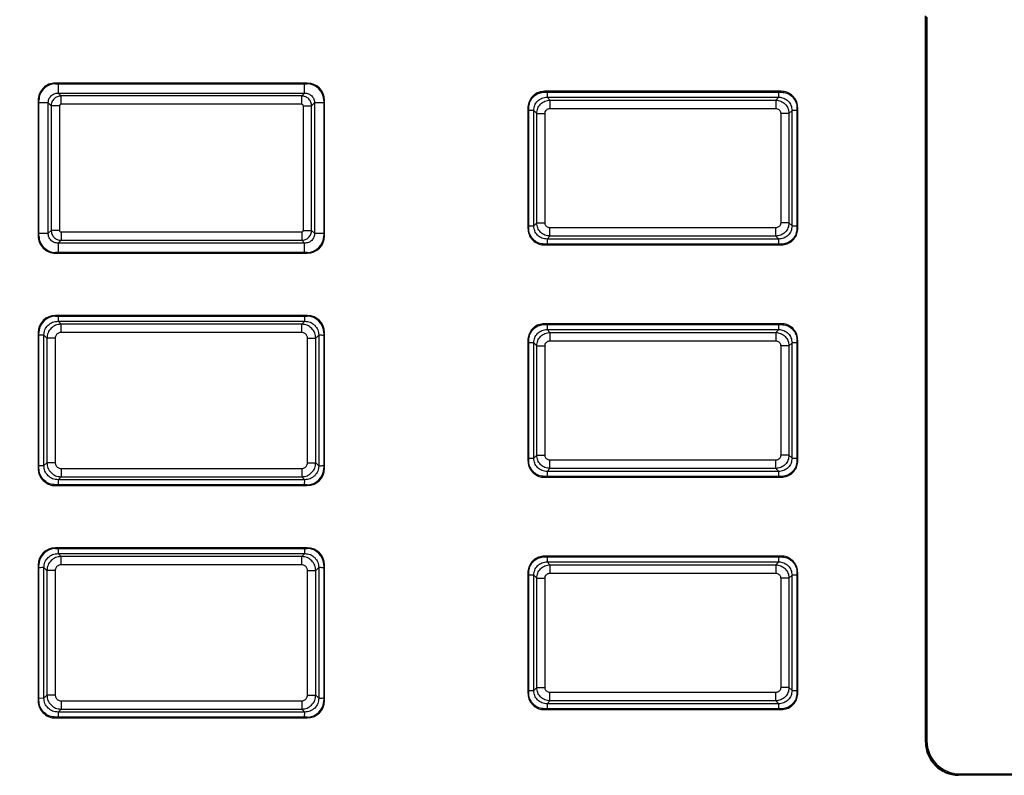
# Model space of a CAD drawing. Header units: millimetres. Extents: x 3 to 556, y 3 to 429.
# Tile 11 of 20: x 257 to 316, y 315 to 360. Entities that reach past the tile are written whole.
import ezdxf

# ---------------------------------------------------------------- set-up
doc = ezdxf.new("R2010")
doc.units = ezdxf.units.MM
doc.styles.add('SLDTEXTSTYLE0', font='TXT', dxfattribs={"width": 0.75})
doc.dimstyles.new('SLDDIMSTYLE0', dxfattribs={"dimtxt": 3.5, "dimasz": 3.302, "dimexe": 0, "dimexo": 0.0625, "dimgap": 0.875, "dimtad": 1, "dimrnd": 1e-09, "dimzin": 4, "dimdsep": 46, "dimtxsty": 'SLDTEXTSTYLE0', "dimsah": 1, "dimcen": 0.09, "dimadec": 0, "dimazin": 1, "dimtfac": 1, "dimtofl": 0, "dimtmove": 0, "dimatfit": 3, "dimfxl": 1, "dimfrac": 2, "dimtolj": 1, "dimtzin": 12, "dimarcsym": 0})

# ---------------------------------------------------------------- blocks, each defined once
blk = doc.blocks.new('_D')
at = {"color": 7, "linetype": 'Continuous', "lineweight": 0}
for p, q in [((220.993, 361.167), (220.993, 381.406)), ((522.995, 351.544), (522.995, 381.406)), ((220.993, 380.406), (522.995, 380.406))]:
    blk.add_line(p, q, dxfattribs=at)
at = {"color": 7, "linetype": 'Continuous', "lineweight": 18}
for points in [[(220.993, 380.406), (224.295, 379.898), (224.295, 380.914)], [(522.995, 380.406), (519.693, 380.914), (519.693, 379.898)]]:
    blk.add_solid(points, dxfattribs=at)
at = {"color": 7, "linetype": 'Continuous', "lineweight": 18, "insert": (368.035, 384.918), "char_height": 3.5, "attachment_point": 1, "style": 'SLDTEXTSTYLE0'}
blk.add_mtext('302.00', dxfattribs=at)

msp = doc.modelspace()

# ---------------------------------------------------------------- linework, layer by layer
at = {"color": 7, "linetype": 'Continuous', "lineweight": 25}
for p, q in [((311.24442, 316.63502), (311.24442, 360.4073)), ((311.27934, 316.66994), (311.27934, 360.37238)), ((311.32934, 360.32116), (311.32934, 316.72116)), ((274.00718, 356.35137), (258.8515, 356.35137)), ((258.8515, 356.299), (258.8515, 356.35137)), ((258.8515, 356.299), (274.00718, 356.299)), ((274.00718, 356.299), (274.00718, 356.35137)), ((302.56199, 355.84952), (288.2987, 355.84953)), ((288.29947, 355.79716), (288.2987, 355.84953)), ((302.56107, 355.79716), (302.56199, 355.84952)), ((257.79914, 355.299), (257.79914, 347.14332)), ((257.8515, 355.299), (257.79914, 355.299)), ((257.8515, 347.14332), (257.8515, 355.299)), ((259.18197, 355.56817), (259.00326, 355.74688)), ((259.00326, 355.74688), (273.85542, 355.74688)), ((259.18197, 355.06848), (259.18197, 355.56817)), ((273.67672, 355.56817), (259.18197, 355.56817)), ((273.67672, 355.56817), (273.85542, 355.74688)), ((273.67672, 355.06848), (273.67672, 355.56817)), ((275.00718, 355.299), (275.05954, 355.299)), ((275.00718, 355.299), (275.00718, 347.14332)), ((275.05955, 347.14332), (275.05954, 355.299)), ((288.29947, 355.79716), (302.56107, 355.79716)), ((288.45305, 355.49936), (288.63172, 355.31829)), ((288.45305, 355.49936), (302.40802, 355.49936)), ((288.63172, 355.31829), (288.63172, 354.8186)), ((288.63172, 355.31829), (302.22696, 355.31829)), ((302.22696, 355.31829), (302.40802, 355.49936)), ((302.22696, 355.31829), (302.22696, 354.8186)), ((258.58233, 354.96854), (258.40363, 355.14724)), ((258.40363, 347.29508), (258.40363, 355.14724)), ((259.08203, 354.96854), (258.58233, 354.96854)), ((258.58233, 354.96854), (258.58233, 347.47379)), ((259.08203, 354.96854), (259.08203, 347.47379)), ((273.67672, 355.06848), (259.18197, 355.06848)), ((273.77665, 354.96854), (274.27635, 354.96854)), ((273.77665, 347.47379), (273.77665, 354.96854)), ((274.45506, 355.14724), (274.27635, 354.96854)), ((274.27635, 347.47379), (274.27635, 354.96854)), ((274.45506, 355.14724), (274.45505, 347.29508)), ((287.30098, 354.85383), (287.30098, 347.58856)), ((287.35334, 354.85289), (287.30098, 354.85383)), ((287.35334, 347.58943), (287.35334, 354.85289)), ((287.65115, 354.69984), (287.83221, 354.51878)), ((287.65115, 347.74248), (287.65115, 354.69984)), ((288.63172, 354.8186), (302.22696, 354.8186)), ((303.02647, 354.51878), (303.20753, 354.69984)), ((303.20753, 347.74488), (303.20753, 354.69984)), ((303.50534, 354.85289), (303.5577, 354.85377)), ((303.50534, 354.85289), (303.50534, 347.58943)), ((303.5577, 347.5885), (303.5577, 354.85377)), ((287.83221, 354.51878), (288.3319, 354.51878)), ((287.83221, 347.92354), (287.83221, 354.51878)), ((288.3319, 347.92354), (288.3319, 354.51878)), ((303.02647, 354.51878), (302.52678, 354.51878)), ((302.52678, 354.51878), (302.52678, 347.92354)), ((303.02647, 354.51878), (303.02647, 347.92354)), ((287.35334, 347.58943), (287.30098, 347.58856)), ((287.83221, 347.92354), (287.65115, 347.74248)), ((287.83221, 347.92354), (288.3319, 347.92354)), ((288.63172, 347.12403), (288.63172, 347.62373)), ((302.22696, 347.62373), (288.63172, 347.62373)), ((302.22696, 347.12403), (302.22696, 347.62373)), ((303.02647, 347.92354), (302.52678, 347.92354)), ((303.20753, 347.74488), (303.02647, 347.92354)), ((303.50534, 347.58943), (303.5577, 347.5885)), ((257.8515, 347.14332), (257.79914, 347.14332)), ((258.40363, 347.29508), (258.58233, 347.47379)), ((259.08203, 347.47379), (258.58233, 347.47379)), ((259.18197, 347.37385), (259.18197, 346.87415)), ((259.18197, 347.37385), (273.67672, 347.37385)), ((273.67672, 347.37385), (273.67672, 346.87415)), ((273.77665, 347.47379), (274.27635, 347.47379)), ((274.27635, 347.47379), (274.45505, 347.29508)), ((275.00718, 347.14332), (275.05955, 347.14332)), ((288.63172, 347.12403), (288.45305, 346.94297)), ((302.40563, 346.94297), (288.45305, 346.94297)), ((302.22696, 347.12403), (288.63172, 347.12403)), ((302.40563, 346.94297), (302.22696, 347.12403)), ((259.18197, 346.87415), (259.00326, 346.69545)), ((273.85542, 346.69545), (259.00326, 346.69545)), ((259.18197, 346.87415), (273.67672, 346.87415)), ((273.67672, 346.87415), (273.85542, 346.69545)), ((288.29761, 346.64517), (288.29669, 346.5928)), ((288.29669, 346.5928), (302.55998, 346.5928)), ((302.55921, 346.64516), (288.29761, 346.64517)), ((302.55921, 346.64516), (302.55998, 346.5928)), ((258.8515, 346.14332), (258.8515, 346.09096)), ((274.00718, 346.14332), (258.8515, 346.14332)), ((258.8515, 346.09096), (274.00718, 346.09096)), ((274.00718, 346.14332), (274.00718, 346.09096)), ((274.01143, 342.35137), (258.84714, 342.35137)), ((258.84726, 342.299), (258.84714, 342.35137)), ((258.84726, 342.299), (274.01143, 342.299)), ((274.01143, 342.299), (274.01143, 342.35137)), ((259.00305, 341.99997), (273.85867, 341.99998)), ((259.18166, 341.81832), (259.00305, 341.99997)), ((259.18166, 341.31863), (259.18166, 341.81832)), ((273.67702, 341.81832), (259.18166, 341.81832)), ((273.67702, 341.81832), (273.85867, 341.99998)), ((273.67702, 341.31863), (273.67702, 341.81832)), ((302.56201, 341.84952), (288.2987, 341.84953)), ((288.29947, 341.79716), (288.2987, 341.84953)), ((288.29947, 341.79716), (302.56107, 341.79716)), ((302.56107, 341.79716), (302.56201, 341.84952)), ((257.79914, 341.30325), (257.79914, 333.13984)), ((257.8515, 341.30325), (257.79914, 341.30325)), ((257.8515, 333.14125), (257.8515, 341.30325)), ((258.15053, 341.15049), (258.33218, 340.96884)), ((258.15053, 333.29487), (258.15053, 341.15049)), ((273.67702, 341.31863), (259.18166, 341.31863)), ((274.5265, 340.96884), (274.70815, 341.15049)), ((274.70815, 341.15049), (274.70815, 333.29183)), ((275.00718, 341.30104), (275.05955, 341.30104)), ((275.00718, 341.30104), (275.00718, 333.13908)), ((275.05954, 333.13908), (275.05955, 341.30104)), ((288.45305, 341.49936), (288.63172, 341.31829)), ((288.45305, 341.49936), (302.40802, 341.49936)), ((288.63172, 341.31829), (288.63172, 340.8186)), ((288.63172, 341.31829), (302.22696, 341.31829)), ((302.22696, 341.31829), (302.40802, 341.49936)), ((302.22696, 341.31829), (302.22696, 340.8186)), ((258.83187, 340.96884), (258.33218, 340.96884)), ((258.33218, 340.96884), (258.33218, 333.47348)), ((258.83187, 340.96884), (258.83187, 333.47348)), ((274.02681, 340.96884), (274.5265, 340.96884)), ((274.02681, 333.47348), (274.02681, 340.96884)), ((274.5265, 333.47348), (274.5265, 340.96884)), ((287.30098, 340.85383), (287.30098, 333.59051)), ((287.35334, 340.85289), (287.30098, 340.85383)), ((287.35334, 333.59129), (287.35334, 340.85289)), ((287.65115, 340.69984), (287.83221, 340.51878)), ((287.65115, 333.74248), (287.65115, 340.69984)), ((287.83221, 340.51878), (288.3319, 340.51878)), ((287.83221, 333.92354), (287.83221, 340.51878)), ((288.3319, 333.92354), (288.3319, 340.51878)), ((288.63172, 340.8186), (302.22696, 340.8186)), ((303.02647, 340.51878), (302.52678, 340.51878)), ((302.52678, 340.51878), (302.52678, 333.92354)), ((303.02647, 340.51878), (303.20753, 340.69984)), ((303.02647, 340.51878), (303.02647, 333.92354)), ((303.20753, 333.74488), (303.20753, 340.69984)), ((303.50534, 340.85103), (303.5577, 340.8518)), ((303.50534, 340.85103), (303.50534, 333.58943)), ((303.5577, 333.5885), (303.5577, 340.8518)), ((287.83221, 333.92354), (287.65115, 333.74248)), ((287.83221, 333.92354), (288.3319, 333.92354)), ((303.02647, 333.92354), (302.52678, 333.92354)), ((303.20753, 333.74488), (303.02647, 333.92354)), ((258.33218, 333.47348), (258.15053, 333.29487)), ((258.83187, 333.47348), (258.33218, 333.47348)), ((274.02681, 333.47348), (274.5265, 333.47348)), ((274.70815, 333.29183), (274.5265, 333.47348)), ((287.35334, 333.59129), (287.30098, 333.59051)), ((288.63172, 333.12403), (288.63172, 333.62373)), ((302.22696, 333.62373), (288.63172, 333.62373)), ((302.22696, 333.12403), (302.22696, 333.62373)), ((303.50534, 333.58943), (303.5577, 333.5885)), ((257.8515, 333.14125), (257.79914, 333.13984)), ((259.18166, 333.1237), (259.18166, 332.624)), ((259.18166, 333.1237), (273.67702, 333.1237)), ((273.67702, 333.1237), (273.67702, 332.624)), ((275.00718, 333.13908), (275.05954, 333.13908)), ((288.63172, 333.12403), (288.45305, 332.94297)), ((302.40563, 332.94297), (288.45305, 332.94297)), ((302.22696, 333.12403), (288.63172, 333.12403)), ((302.40563, 332.94297), (302.22696, 333.12403)), ((258.84939, 332.14332), (258.84873, 332.09096)), ((274.01142, 332.14332), (258.84939, 332.14332)), ((259.18166, 332.624), (259.00305, 332.44235)), ((273.85563, 332.44235), (259.00305, 332.44235)), ((259.18166, 332.624), (273.67702, 332.624)), ((273.67702, 332.624), (273.85563, 332.44235)), ((274.01142, 332.14332), (274.01154, 332.09096)), ((288.29761, 332.64517), (288.29667, 332.5928)), ((288.29667, 332.5928), (302.55998, 332.5928)), ((302.55921, 332.64516), (288.29761, 332.64517)), ((302.55921, 332.64516), (302.55998, 332.5928)), ((258.84873, 332.09096), (274.01154, 332.09096)), ((274.01143, 328.35137), (258.84714, 328.35137)), ((258.84726, 328.299), (258.84714, 328.35137)), ((258.84726, 328.299), (274.01143, 328.299)), ((259.00305, 327.99997), (273.85867, 327.99998)), ((259.18166, 327.81832), (259.00305, 327.99997)), ((273.67702, 327.81832), (273.85867, 327.99998)), ((274.01143, 328.299), (274.01143, 328.35137)), ((259.18166, 327.31863), (259.18166, 327.81832)), ((273.67702, 327.81832), (259.18166, 327.81832)), ((273.67702, 327.31863), (273.67702, 327.81832)), ((302.56201, 327.84952), (288.29869, 327.84953)), ((288.29947, 327.79716), (288.29869, 327.84953)), ((288.29947, 327.79716), (302.56107, 327.79716)), ((288.45305, 327.49936), (288.63172, 327.31829)), ((288.45305, 327.49936), (302.40802, 327.49936)), ((302.22696, 327.31829), (302.40802, 327.49936)), ((302.56107, 327.79716), (302.56201, 327.84952)), ((257.79914, 327.30325), (257.79914, 319.13984)), ((257.8515, 327.30325), (257.79914, 327.30325)), ((257.8515, 319.14125), (257.8515, 327.30325)), ((258.15053, 327.15049), (258.33218, 326.96884)), ((258.15053, 319.29487), (258.15053, 327.15049)), ((258.83187, 326.96884), (258.33218, 326.96884)), ((258.33218, 326.96884), (258.33218, 319.47348)), ((258.83187, 326.96884), (258.83187, 319.47348)), ((273.67702, 327.31863), (259.18166, 327.31863)), ((274.02681, 326.96884), (274.5265, 326.96884)), ((274.02681, 319.47348), (274.02681, 326.96884)), ((274.5265, 326.96884), (274.70815, 327.15049)), ((274.5265, 319.47348), (274.5265, 326.96884)), ((274.70815, 327.15049), (274.70815, 319.29183)), ((275.00718, 327.30104), (275.05955, 327.30104)), ((275.00718, 327.30104), (275.00718, 319.13908)), ((275.05954, 319.13908), (275.05955, 327.30104)), ((287.30098, 326.85383), (287.30098, 319.59051)), ((287.35334, 326.85289), (287.30098, 326.85383)), ((287.35334, 319.59129), (287.35334, 326.85289)), ((288.63172, 327.31829), (288.63172, 326.8186)), ((288.63172, 327.31829), (302.22696, 327.31829)), ((288.63172, 326.8186), (302.22696, 326.8186)), ((302.22696, 327.31829), (302.22696, 326.8186)), ((303.50534, 326.85103), (303.5577, 326.8518)), ((303.50534, 326.85103), (303.50534, 319.58943)), ((303.5577, 319.5885), (303.5577, 326.8518)), ((287.83221, 326.51878), (287.65115, 326.69984)), ((287.65115, 319.74248), (287.65115, 326.69984)), ((287.83221, 326.51878), (288.3319, 326.51878)), ((287.83221, 319.92354), (287.83221, 326.51878)), ((288.3319, 319.92354), (288.3319, 326.51878)), ((303.02647, 326.51878), (302.52678, 326.51878)), ((302.52678, 326.51878), (302.52678, 319.92354)), ((303.20753, 326.69984), (303.02647, 326.51878)), ((303.02647, 326.51878), (303.02647, 319.92354)), ((303.20753, 319.74488), (303.20753, 326.69984)), ((287.65115, 319.74248), (287.83221, 319.92354)), ((287.83221, 319.92354), (288.3319, 319.92354)), ((303.02647, 319.92354), (302.52678, 319.92354)), ((303.02647, 319.92354), (303.20753, 319.74488)), ((257.8515, 319.14125), (257.79914, 319.13984)), ((258.33218, 319.47348), (258.15053, 319.29487)), ((258.83187, 319.47348), (258.33218, 319.47348)), ((259.18166, 319.1237), (259.18166, 318.624)), ((259.18166, 319.1237), (273.67702, 319.1237)), ((273.67702, 319.1237), (273.67702, 318.624)), ((274.02681, 319.47348), (274.5265, 319.47348)), ((274.70815, 319.29183), (274.5265, 319.47348)), ((275.00718, 319.13908), (275.05954, 319.13908)), ((287.35334, 319.59129), (287.30098, 319.59051)), ((288.63172, 319.12403), (288.45305, 318.94297)), ((288.63172, 319.12403), (288.63172, 319.62373)), ((302.22696, 319.62373), (288.63172, 319.62373)), ((302.22696, 319.12403), (288.63172, 319.12403)), ((302.22696, 319.12403), (302.22696, 319.62373)), ((302.40563, 318.94297), (302.22696, 319.12403)), ((303.50534, 319.58943), (303.5577, 319.5885)), ((259.18166, 318.624), (259.00305, 318.44235)), ((259.18166, 318.624), (273.67702, 318.624)), ((273.67702, 318.624), (273.85563, 318.44235)), ((288.29761, 318.64517), (288.29667, 318.5928)), ((288.29667, 318.5928), (302.55998, 318.5928)), ((302.55921, 318.64516), (288.29761, 318.64517)), ((302.40563, 318.94297), (288.45305, 318.94297)), ((302.55921, 318.64516), (302.55998, 318.5928)), ((258.84939, 318.14332), (258.84873, 318.09096)), ((258.84873, 318.09096), (274.01154, 318.09096)), ((274.01142, 318.14332), (258.84939, 318.14332)), ((273.85563, 318.44235), (259.00305, 318.44235)), ((274.01142, 318.14332), (274.01154, 318.09096)), ((311.24442, 316.63502), (311.27934, 316.66994)), ((313.27812, 314.67116), (313.2432, 314.63624)), ((385.61548, 314.63624), (313.2432, 314.63624)), ((385.58056, 314.67116), (313.27812, 314.67116)), ((313.32934, 314.72116), (385.52934, 314.72116))]:
    msp.add_line(p, q, dxfattribs=at)
at = {"color": 8, "linetype": 'Continuous', "lineweight": 25}
for p, q in [((259.00327, 356.299), (259.00326, 355.74688)), ((273.85542, 355.74688), (273.85542, 356.299)), ((288.45317, 355.79716), (288.45305, 355.49936)), ((258.40363, 355.14724), (257.8515, 355.14724)), ((275.00718, 355.14724), (274.45506, 355.14724)), ((303.20753, 347.74488), (303.50534, 347.74499)), ((257.8515, 347.29509), (258.40363, 347.29508)), ((274.45505, 347.29508), (275.00718, 347.29508)), ((288.45305, 346.94297), (288.45317, 346.64517)), ((302.40551, 346.64516), (302.40563, 346.94297)), ((259.00326, 346.69545), (259.00326, 346.14332)), ((273.85542, 346.14332), (273.85542, 346.69545)), ((259.00318, 342.299), (259.00305, 341.99997)), ((288.45317, 341.79716), (288.45305, 341.49936)), ((257.8515, 333.295), (258.15053, 333.29487)), ((303.20753, 333.74488), (303.50534, 333.74499)), ((288.45305, 332.94297), (288.45317, 332.64517)), ((302.40551, 332.64516), (302.40563, 332.94297)), ((259.00305, 332.44235), (259.00318, 332.14332)), ((273.8555, 332.14332), (273.85563, 332.44235)), ((259.00318, 328.299), (259.00305, 327.99997)), ((288.45317, 327.79716), (288.45305, 327.49936)), ((303.20753, 319.74488), (303.50534, 319.74499)), ((257.8515, 319.295), (258.15053, 319.29487)), ((288.45305, 318.94297), (288.45317, 318.64517)), ((302.40551, 318.64516), (302.40563, 318.94297)), ((259.00305, 318.44235), (259.00318, 318.14332)), ((273.8555, 318.14332), (273.85563, 318.44235))]:
    msp.add_line(p, q, dxfattribs=at)
at = {"color": 7, "linetype": 'Continuous', "lineweight": 25}
for centre, radius, start, end in [((258.8515, 355.299), 1.05237, 89.9999987, 180.0000001), ((258.8515, 355.299), 1, 89.9999987, 180.0000001), ((274.00718, 355.299), 1.05237, 0.0000047, 89.9999987), ((274.00718, 355.299), 1, 0.0000047, 89.9999987), ((258.8515, 347.14332), 1.05237, 180.0000001, 270.0000048), ((258.8515, 347.14332), 1, 180.0000001, 270.0000048), ((274.00718, 347.14332), 1.05237, 270.0000048, 0.0000047), ((274.00718, 347.14332), 1, 270.0000048, 0.0000047), ((258.84946, 341.30104), 1.05033, 90.1266073, 179.8795308), ((258.84946, 341.30104), 0.99796, 90.1266073, 179.8732096), ((274.00921, 341.30103), 1.05034, 0.0004532, 89.8790521), ((274.00921, 341.30103), 0.99797, 0.0004532, 89.8727057), ((274.00921, 333.14129), 0.99797, 270.1271083, 359.8727032), ((274.00921, 333.14129), 1.05034, 270.1271083, 359.8790496), ((258.84946, 327.30104), 1.05033, 90.1266073, 179.8795308), ((258.84946, 327.30104), 0.99796, 90.1266073, 179.8732096), ((274.00921, 327.30103), 1.05034, 0.0004532, 89.8790521), ((274.00921, 327.30103), 0.99797, 0.0004532, 89.8727057), ((274.00921, 319.14129), 0.99797, 270.1271083, 359.8727032), ((274.00921, 319.14129), 1.05034, 270.1271083, 359.8790496), ((313.32934, 316.72116), 2, 180, 270)]:
    msp.add_arc(centre, radius, start, end, dxfattribs=at)
for centre in [(313.24564, 316.63746), (313.28056, 316.67238)]:
    msp.add_ellipse(centre, major_axis=(1.41594, 1.41594), ratio=0.99878277, start_param=2.35680348, end_param=3.92638183, dxfattribs=at)
for points, knots in [([(288.2987, 355.84953), (288.17832, 355.83678), (287.93693, 355.81123), (287.62904, 355.61797), (287.41152, 355.34729), (287.31337, 355.07822), (287.3041, 354.9103), (287.30098, 354.85383)], [0, 0, 0, 0, 0.23064389, 0.46252313, 0.67667233, 0.89125653, 1, 1, 1, 1]), ([(303.5577, 354.85377), (303.54455, 354.97447), (303.51819, 355.21654), (303.32327, 355.5245), (303.05124, 355.74126), (302.78313, 355.83757), (302.61683, 355.84656), (302.56199, 355.84952)], [0, 0, 0, 0, 0.231667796, 0.464614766, 0.679307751, 0.894255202, 1, 1, 1, 1]), ([(258.40363, 355.14724), (258.41263, 355.22582), (258.43062, 355.38299), (258.56929, 355.58122), (258.76752, 355.71988), (258.92468, 355.73788), (259.00326, 355.74688)], [0, 0, 0, 0, 0.24999995, 0.49999993, 0.74999995, 1, 1, 1, 1]), ([(259.18197, 355.56817), (259.10521, 355.55946), (258.95061, 355.54191), (258.75106, 355.40638), (258.63844, 355.24121), (258.5895, 355.08884), (258.58473, 355.00873), (258.58233, 354.96854)], [0, 0, 0, 0, 0.24444749, 0.49238251, 0.74380517, 0.87145998, 1, 1, 1, 1]), ([(274.27635, 354.96854), (274.26764, 355.04529), (274.25009, 355.19989), (274.11455, 355.39945), (273.94939, 355.51206), (273.79701, 355.561), (273.71691, 355.56578), (273.67672, 355.56817)], [0, 0, 0, 0, 0.24444749, 0.49238251, 0.74380517, 0.87145998, 1, 1, 1, 1]), ([(273.85542, 355.74688), (273.934, 355.73788), (274.09116, 355.71988), (274.28939, 355.58122), (274.42806, 355.38299), (274.44606, 355.22582), (274.45505, 355.14724)], [0, 0, 0, 0, 0.24999995, 0.49999993, 0.74999995, 1, 1, 1, 1]), ([(287.35334, 354.85289), (287.36583, 354.96782), (287.39088, 355.19836), (287.57664, 355.49101), (287.83538, 355.69608), (288.08975, 355.78659), (288.2474, 355.79454), (288.29947, 355.79716)], [0, 0, 0, 0, 0.23220941, 0.46582403, 0.67998748, 0.89430872, 1, 1, 1, 1]), ([(287.65115, 354.69984), (287.66321, 354.80476), (287.68734, 355.01466), (287.87289, 355.27927), (288.13805, 355.46409), (288.34807, 355.4876), (288.45305, 355.49935)], [0, 0, 0, 0, 0.24988826, 0.49995197, 0.7500397, 1, 1, 1, 1]), ([(287.83221, 354.51878), (287.84422, 354.6232), (287.86828, 354.83223), (288.05262, 355.09638), (288.31683, 355.28185), (288.52669, 355.30614), (288.63172, 355.31829)], [0, 0, 0, 0, 0.24928061, 0.4990337, 0.74926995, 1, 1, 1, 1]), ([(302.22696, 355.31829), (302.33136, 355.30628), (302.54037, 355.28224), (302.80452, 355.09793), (302.99002, 354.83371), (303.01431, 354.62383), (303.02647, 354.51878)], [0, 0, 0, 0, 0.24923983, 0.49897932, 0.74922917, 1, 1, 1, 1]), ([(302.40802, 355.49935), (302.51279, 355.48733), (302.72236, 355.46328), (302.98665, 355.2783), (303.1715, 355.01401), (303.19553, 354.80454), (303.20753, 354.69984)], [0, 0, 0, 0, 0.25000958, 0.50011349, 0.75016062, 1, 1, 1, 1]), ([(302.56107, 355.79716), (302.67564, 355.78473), (302.90546, 355.75979), (303.19765, 355.57485), (303.40306, 355.31676), (303.49417, 355.06259), (303.50257, 354.90491), (303.50534, 354.85289)], [0, 0, 0, 0, 0.231825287, 0.465023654, 0.679442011, 0.894248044, 1, 1, 1, 1]), ([(259.18197, 355.06848), (259.17508, 355.06806), (259.1604, 355.06718), (259.13764, 355.05926), (259.11618, 355.04536), (259.0982, 355.02508), (259.08488, 354.99935), (259.08301, 354.97922), (259.08203, 354.96854)], [0, 0, 0, 0, 0.13175162, 0.28090634, 0.45614045, 0.61582953, 0.7962105, 1, 1, 1, 1]), ([(273.77665, 354.96854), (273.77624, 354.97542), (273.77535, 354.99011), (273.76743, 355.01287), (273.75353, 355.03433), (273.73326, 355.05231), (273.70753, 355.06563), (273.6874, 355.06749), (273.67672, 355.06848)], [0, 0, 0, 0, 0.13175162, 0.28090634, 0.45614045, 0.61582953, 0.7962105, 1, 1, 1, 1]), ([(288.3319, 354.51878), (288.33502, 354.55141), (288.34185, 354.62278), (288.39309, 354.70855), (288.46165, 354.76981), (288.53895, 354.80996), (288.59941, 354.81559), (288.63172, 354.8186)], [0, 0, 0, 0, 0.20799948, 0.45493794, 0.6148035, 0.79417682, 1, 1, 1, 1]), ([(302.22696, 354.8186), (302.25907, 354.81558), (302.32995, 354.80891), (302.41558, 354.75834), (302.47736, 354.68985), (302.51801, 354.61223), (302.52372, 354.55131), (302.52678, 354.51878)], [0, 0, 0, 0, 0.20471958, 0.45194129, 0.61191637, 0.79277363, 1, 1, 1, 1]), ([(287.30098, 347.58856), (287.31413, 347.46786), (287.3405, 347.22578), (287.53542, 346.91782), (287.80746, 346.70107), (288.07556, 346.60476), (288.24186, 346.59577), (288.29669, 346.5928)], [0, 0, 0, 0, 0.23167046, 0.46462022, 0.67931406, 0.89426241, 1, 1, 1, 1]), ([(288.29761, 346.64517), (288.18304, 346.6576), (287.95322, 346.68254), (287.66102, 346.86748), (287.45562, 347.12557), (287.36451, 347.37974), (287.35611, 347.53742), (287.35334, 347.58943)], [0, 0, 0, 0, 0.231827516, 0.465028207, 0.67944743, 0.894254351, 1, 1, 1, 1]), ([(288.45305, 346.94297), (288.34802, 346.95474), (288.13794, 346.97827), (287.87277, 347.16318), (287.68731, 347.42778), (287.6632, 347.63762), (287.65115, 347.74248)], [0, 0, 0, 0, 0.25007811, 0.50020515, 0.75022956, 1, 1, 1, 1]), ([(288.63172, 347.12403), (288.52731, 347.13605), (288.31828, 347.1601), (288.05412, 347.34444), (287.86865, 347.60865), (287.84437, 347.81851), (287.83221, 347.92354)], [0, 0, 0, 0, 0.24927832, 0.49903065, 0.74926766, 1, 1, 1, 1]), ([(288.63172, 347.62373), (288.59914, 347.62684), (288.52779, 347.63365), (288.442, 347.68487), (288.3807, 347.75345), (288.34055, 347.83076), (288.33492, 347.89123), (288.3319, 347.92354)], [0, 0, 0, 0, 0.20773704, 0.4548464, 0.61475186, 0.79413597, 1, 1, 1, 1]), ([(303.02647, 347.92354), (303.01446, 347.81913), (302.99041, 347.6101), (302.80606, 347.34594), (302.54185, 347.16047), (302.33199, 347.13619), (302.22696, 347.12403)], [0, 0, 0, 0, 0.24927969, 0.49903247, 0.74926903, 1, 1, 1, 1]), ([(302.52678, 347.92354), (302.52366, 347.89094), (302.51685, 347.81958), (302.46561, 347.73378), (302.39702, 347.6725), (302.31972, 347.63237), (302.25926, 347.62674), (302.22696, 347.62373)], [0, 0, 0, 0, 0.20784392, 0.45493933, 0.61484229, 0.79420748, 1, 1, 1, 1]), ([(303.20753, 347.74488), (303.19573, 347.6397), (303.17213, 347.42928), (302.98664, 347.1638), (302.72116, 346.97836), (302.51078, 346.95476), (302.40563, 346.94297)], [0, 0, 0, 0, 0.24995732, 0.50004436, 0.75010921, 1, 1, 1, 1]), ([(303.50534, 347.58943), (303.49285, 347.47451), (303.4678, 347.24397), (303.28204, 346.95132), (303.02331, 346.74625), (302.76894, 346.65574), (302.61128, 346.64779), (302.55921, 346.64516)], [0, 0, 0, 0, 0.23220713, 0.46581939, 0.67998174, 0.89430172, 1, 1, 1, 1]), ([(302.55998, 346.5928), (302.68035, 346.60554), (302.92174, 346.63109), (303.22963, 346.82435), (303.44716, 347.09503), (303.54531, 347.3641), (303.55458, 347.53202), (303.5577, 347.5885)], [0, 0, 0, 0, 0.23064191, 0.46251913, 0.67666709, 0.89125011, 1, 1, 1, 1]), ([(259.00326, 346.69545), (258.92468, 346.70445), (258.76752, 346.72245), (258.56929, 346.86111), (258.43062, 347.05934), (258.41263, 347.2165), (258.40363, 347.29508)], [0, 0, 0, 0, 0.249999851, 0.499999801, 0.749999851, 1, 1, 1, 1]), ([(258.58233, 347.47379), (258.59104, 347.39703), (258.60859, 347.24243), (258.74413, 347.04288), (258.90929, 346.93026), (259.06167, 346.88133), (259.14177, 346.87655), (259.18197, 346.87415)], [0, 0, 0, 0, 0.24444749, 0.49238251, 0.74380517, 0.87145998, 1, 1, 1, 1]), ([(259.08203, 347.47379), (259.08244, 347.4669), (259.08333, 347.45222), (259.09125, 347.42946), (259.10515, 347.408), (259.12542, 347.39002), (259.15115, 347.3767), (259.17129, 347.37484), (259.18197, 347.37385)], [0, 0, 0, 0, 0.13175162, 0.28090634, 0.45614045, 0.61582953, 0.7962105, 1, 1, 1, 1]), ([(273.67672, 347.37385), (273.6836, 347.37426), (273.69828, 347.37515), (273.72105, 347.38307), (273.7425, 347.39697), (273.76049, 347.41724), (273.7738, 347.44298), (273.77567, 347.46311), (273.77665, 347.47379)], [0, 0, 0, 0, 0.13175162, 0.28090634, 0.45614045, 0.61582953, 0.7962105, 1, 1, 1, 1]), ([(273.67672, 346.87415), (273.75347, 346.88286), (273.90807, 346.90041), (274.10762, 347.03595), (274.22024, 347.20111), (274.26918, 347.35349), (274.27395, 347.4336), (274.27635, 347.47379)], [0, 0, 0, 0, 0.24444749, 0.49238251, 0.74380517, 0.87145998, 1, 1, 1, 1]), ([(274.45505, 347.29508), (274.44606, 347.2165), (274.42806, 347.05934), (274.28939, 346.86111), (274.09116, 346.72245), (273.934, 346.70445), (273.85542, 346.69545)], [0, 0, 0, 0, 0.24999985, 0.4999998, 0.74999985, 1, 1, 1, 1]), ([(258.15053, 341.15049), (258.16335, 341.26201), (258.18901, 341.48512), (258.38632, 341.76633), (258.66824, 341.96267), (258.89147, 341.98754), (259.00305, 341.99997)], [0, 0, 0, 0, 0.24988871, 0.49997152, 0.75006857, 1, 1, 1, 1]), ([(259.18166, 341.81832), (259.07064, 341.80555), (258.84843, 341.77997), (258.56776, 341.58397), (258.37084, 341.30324), (258.34507, 341.08037), (258.33218, 340.96884)], [0, 0, 0, 0, 0.24945103, 0.49925942, 0.74943811, 1, 1, 1, 1]), ([(274.5265, 340.96884), (274.51372, 341.07987), (274.48815, 341.30207), (274.29215, 341.58275), (274.01142, 341.77966), (273.78854, 341.80543), (273.67702, 341.81832)], [0, 0, 0, 0, 0.24945109, 0.4992595, 0.74943817, 1, 1, 1, 1]), ([(273.85867, 341.99997), (273.96998, 341.9872), (274.19264, 341.96164), (274.47346, 341.7651), (274.66986, 341.4843), (274.69539, 341.26173), (274.70815, 341.15049)], [0, 0, 0, 0, 0.249990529, 0.500106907, 0.750169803, 1, 1, 1, 1]), ([(288.2987, 341.84953), (288.17832, 341.83678), (287.93693, 341.81123), (287.62904, 341.61797), (287.41152, 341.34729), (287.31337, 341.07822), (287.3041, 340.9103), (287.30098, 340.85383)], [0, 0, 0, 0, 0.23064389, 0.46252313, 0.67667234, 0.89125653, 1, 1, 1, 1]), ([(287.35334, 340.85289), (287.36583, 340.96782), (287.39088, 341.19836), (287.57664, 341.49101), (287.83538, 341.69608), (288.08975, 341.78659), (288.2474, 341.79454), (288.29947, 341.79716)], [0, 0, 0, 0, 0.23220941, 0.46582403, 0.67998748, 0.89430871, 1, 1, 1, 1]), ([(302.56107, 341.79716), (302.67599, 341.78467), (302.90653, 341.75962), (303.19919, 341.57387), (303.40425, 341.31513), (303.49477, 341.06076), (303.50271, 340.9031), (303.50534, 340.85103)], [0, 0, 0, 0, 0.232207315, 0.465819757, 0.679982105, 0.894302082, 1, 1, 1, 1]), ([(303.5577, 340.8518), (303.54496, 340.97218), (303.51941, 341.21356), (303.32616, 341.52146), (303.05548, 341.73898), (302.7864, 341.83714), (302.61848, 341.84641), (302.56201, 341.84952)], [0, 0, 0, 0, 0.23064209, 0.46251948, 0.67666745, 0.89125046, 1, 1, 1, 1]), ([(259.18166, 341.31863), (259.15677, 341.31708), (259.10404, 341.3138), (259.02267, 341.28462), (258.94721, 341.23418), (258.88577, 341.16244), (258.84131, 341.07372), (258.83515, 341.00528), (258.83187, 340.96884)], [0, 0, 0, 0, 0.13604466, 0.28820828, 0.46717797, 0.62679746, 0.80131604, 1, 1, 1, 1]), ([(274.02681, 340.96884), (274.02526, 340.99374), (274.02197, 341.04646), (273.9928, 341.12781), (273.9424, 341.20325), (273.87067, 341.26471), (273.78193, 341.30918), (273.71347, 341.31535), (273.67702, 341.31863)], [0, 0, 0, 0, 0.13609444, 0.28816567, 0.46704038, 0.62668101, 0.80124657, 1, 1, 1, 1]), ([(287.65115, 340.69984), (287.66321, 340.80476), (287.68734, 341.01466), (287.87289, 341.27927), (288.13805, 341.46409), (288.34807, 341.4876), (288.45305, 341.49935)], [0, 0, 0, 0, 0.24988826, 0.49995197, 0.7500397, 1, 1, 1, 1]), ([(287.83221, 340.51878), (287.84422, 340.6232), (287.86828, 340.83223), (288.05262, 341.09638), (288.31683, 341.28185), (288.52669, 341.30614), (288.63172, 341.31829)], [0, 0, 0, 0, 0.24928061, 0.4990337, 0.74926995, 1, 1, 1, 1]), ([(302.22696, 341.31829), (302.33136, 341.30628), (302.54037, 341.28224), (302.80452, 341.09793), (302.99002, 340.83371), (303.01431, 340.62383), (303.02647, 340.51878)], [0, 0, 0, 0, 0.24923983, 0.49897932, 0.74922917, 1, 1, 1, 1]), ([(302.40802, 341.49935), (302.51279, 341.48733), (302.72236, 341.46328), (302.98665, 341.2783), (303.1715, 341.01401), (303.19553, 340.80454), (303.20753, 340.69984)], [0, 0, 0, 0, 0.25000958, 0.50011349, 0.75016062, 1, 1, 1, 1]), ([(288.3319, 340.51878), (288.33502, 340.55141), (288.34185, 340.62278), (288.39309, 340.70855), (288.46165, 340.76981), (288.53895, 340.80996), (288.59941, 340.81559), (288.63172, 340.8186)], [0, 0, 0, 0, 0.20799948, 0.45493794, 0.6148035, 0.79417682, 1, 1, 1, 1]), ([(302.22696, 340.8186), (302.25907, 340.81558), (302.32995, 340.80891), (302.41558, 340.75834), (302.47736, 340.68985), (302.51801, 340.61223), (302.52372, 340.55131), (302.52678, 340.51878)], [0, 0, 0, 0, 0.20471958, 0.45194129, 0.61191637, 0.79277363, 1, 1, 1, 1]), ([(288.63172, 333.12403), (288.52731, 333.13605), (288.31828, 333.1601), (288.05412, 333.34444), (287.86865, 333.60865), (287.84437, 333.81851), (287.83221, 333.92354)], [0, 0, 0, 0, 0.24927832, 0.49903065, 0.74926766, 1, 1, 1, 1]), ([(288.63172, 333.62373), (288.59914, 333.62684), (288.52779, 333.63365), (288.442, 333.68487), (288.3807, 333.75345), (288.34055, 333.83076), (288.33492, 333.89123), (288.3319, 333.92354)], [0, 0, 0, 0, 0.20773704, 0.4548464, 0.61475186, 0.79413597, 1, 1, 1, 1]), ([(303.02647, 333.92354), (303.01446, 333.81913), (302.99041, 333.6101), (302.80606, 333.34594), (302.54185, 333.16047), (302.33199, 333.13619), (302.22696, 333.12403)], [0, 0, 0, 0, 0.24927969, 0.49903247, 0.74926903, 1, 1, 1, 1]), ([(302.52678, 333.92354), (302.52366, 333.89094), (302.51685, 333.81958), (302.46561, 333.73378), (302.39702, 333.6725), (302.31972, 333.63237), (302.25926, 333.62674), (302.22696, 333.62373)], [0, 0, 0, 0, 0.20784392, 0.45493933, 0.61484229, 0.79420748, 1, 1, 1, 1]), ([(259.00305, 332.44235), (258.8912, 332.45485), (258.66744, 332.47984), (258.38511, 332.67706), (258.18799, 332.95938), (258.16301, 333.18307), (258.15053, 333.29487)], [0, 0, 0, 0, 0.249966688, 0.500075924, 0.750147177, 1, 1, 1, 1]), ([(258.33218, 333.47348), (258.34496, 333.36246), (258.37053, 333.14025), (258.56654, 332.85958), (258.84726, 332.66266), (259.07014, 332.63689), (259.18166, 332.624)], [0, 0, 0, 0, 0.24945216, 0.49926091, 0.74943923, 1, 1, 1, 1]), ([(258.83187, 333.47348), (258.83342, 333.44858), (258.83671, 333.39584), (258.8659, 333.31445), (258.91635, 333.239), (258.98811, 333.17756), (259.07681, 333.13313), (259.14524, 333.12697), (259.18166, 333.1237)], [0, 0, 0, 0, 0.1361091, 0.28828474, 0.46724293, 0.62689439, 0.80140025, 1, 1, 1, 1]), ([(273.67702, 333.1237), (273.70191, 333.12525), (273.75464, 333.12853), (273.83602, 333.15771), (273.91147, 333.20814), (273.97292, 333.27989), (274.01737, 333.3686), (274.02353, 333.43705), (274.02681, 333.47348)], [0, 0, 0, 0, 0.13604458, 0.28820835, 0.46717818, 0.62679764, 0.80131615, 1, 1, 1, 1]), ([(273.67702, 332.624), (273.78804, 332.63678), (274.01025, 332.66236), (274.29092, 332.85836), (274.48784, 333.13908), (274.51361, 333.36196), (274.5265, 333.47348)], [0, 0, 0, 0, 0.249451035, 0.499259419, 0.749438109, 1, 1, 1, 1]), ([(274.70815, 333.29183), (274.69533, 333.18032), (274.66967, 332.95721), (274.47236, 332.67599), (274.19044, 332.47965), (273.96721, 332.45478), (273.85563, 332.44235)], [0, 0, 0, 0, 0.24988893, 0.49997183, 0.75006882, 1, 1, 1, 1]), ([(287.30098, 333.59051), (287.31372, 333.47014), (287.33928, 333.22876), (287.53253, 332.92087), (287.80321, 332.70334), (288.07228, 332.60519), (288.2402, 332.59592), (288.29667, 332.5928)], [0, 0, 0, 0, 0.23064179, 0.46251872, 0.67666864, 0.89125356, 1, 1, 1, 1]), ([(288.29761, 332.64517), (288.18269, 332.65765), (287.95215, 332.68271), (287.65949, 332.86846), (287.45443, 333.1272), (287.36392, 333.38157), (287.35597, 333.53922), (287.35334, 333.59129)], [0, 0, 0, 0, 0.23221043, 0.465826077, 0.679990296, 0.894312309, 1, 1, 1, 1]), ([(288.45305, 332.94297), (288.34802, 332.95474), (288.13794, 332.97827), (287.87277, 333.16318), (287.68731, 333.42778), (287.6632, 333.63762), (287.65115, 333.74248)], [0, 0, 0, 0, 0.25007811, 0.50020514, 0.75022956, 1, 1, 1, 1]), ([(303.20753, 333.74488), (303.19573, 333.6397), (303.17213, 333.42928), (302.98664, 333.1638), (302.72116, 332.97836), (302.51078, 332.95476), (302.40563, 332.94297)], [0, 0, 0, 0, 0.24995732, 0.50004436, 0.75010921, 1, 1, 1, 1]), ([(303.50534, 333.58943), (303.49285, 333.47451), (303.4678, 333.24397), (303.28204, 332.95132), (303.02331, 332.74625), (302.76894, 332.65574), (302.61128, 332.64779), (302.55921, 332.64516)], [0, 0, 0, 0, 0.23220713, 0.46581939, 0.67998174, 0.89430172, 1, 1, 1, 1]), ([(302.55998, 332.5928), (302.68035, 332.60554), (302.92174, 332.63109), (303.22963, 332.82435), (303.44716, 333.09503), (303.54531, 333.3641), (303.55458, 333.53202), (303.5577, 333.5885)], [0, 0, 0, 0, 0.23064191, 0.46251913, 0.6766671, 0.89125011, 1, 1, 1, 1]), ([(257.79914, 333.13984), (257.81569, 332.99812), (257.84817, 332.72006), (258.08591, 332.38582), (258.39421, 332.17154), (258.66128, 332.09627), (258.81364, 332.09195), (258.84873, 332.09096)], [0, 0, 0, 0, 0.25747165, 0.50516022, 0.7212694, 0.93581838, 1, 1, 1, 1]), ([(258.84939, 332.14332), (258.72959, 332.15558), (258.48938, 332.18015), (258.18198, 332.37147), (257.96391, 332.64055), (257.86355, 332.91156), (257.8546, 333.08209), (257.8515, 333.14125)], [0, 0, 0, 0, 0.22893587, 0.45905297, 0.67250704, 0.88640102, 1, 1, 1, 1]), ([(258.15053, 327.15049), (258.16335, 327.26201), (258.18901, 327.48512), (258.38632, 327.76633), (258.66824, 327.96267), (258.89147, 327.98754), (259.00305, 327.99997)], [0, 0, 0, 0, 0.249888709, 0.499971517, 0.750068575, 1, 1, 1, 1]), ([(273.85867, 327.99997), (273.96998, 327.9872), (274.19264, 327.96164), (274.47346, 327.7651), (274.66986, 327.4843), (274.69539, 327.26173), (274.70815, 327.15049)], [0, 0, 0, 0, 0.24999053, 0.50010691, 0.7501698, 1, 1, 1, 1]), ([(259.18166, 327.81832), (259.07064, 327.80555), (258.84843, 327.77997), (258.56776, 327.58397), (258.37084, 327.30324), (258.34507, 327.08037), (258.33218, 326.96884)], [0, 0, 0, 0, 0.24945103, 0.49925942, 0.74943811, 1, 1, 1, 1]), ([(274.5265, 326.96884), (274.51372, 327.07987), (274.48815, 327.30207), (274.29215, 327.58275), (274.01142, 327.77966), (273.78854, 327.80543), (273.67702, 327.81832)], [0, 0, 0, 0, 0.249451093, 0.499259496, 0.749438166, 1, 1, 1, 1]), ([(288.29869, 327.84953), (288.17832, 327.83678), (287.93693, 327.81123), (287.62904, 327.61798), (287.41152, 327.34729), (287.31337, 327.07822), (287.3041, 326.9103), (287.30098, 326.85383)], [0, 0, 0, 0, 0.23064221, 0.46251961, 0.67666934, 0.89125408, 1, 1, 1, 1]), ([(287.35334, 326.85289), (287.36583, 326.96782), (287.39088, 327.19836), (287.57664, 327.49101), (287.83538, 327.69608), (288.08975, 327.78659), (288.2474, 327.79454), (288.29947, 327.79716)], [0, 0, 0, 0, 0.23221003, 0.46582528, 0.6799893, 0.89431111, 1, 1, 1, 1]), ([(287.65115, 326.69984), (287.66321, 326.80476), (287.68734, 327.01466), (287.87289, 327.27927), (288.13805, 327.46409), (288.34807, 327.4876), (288.45305, 327.49935)], [0, 0, 0, 0, 0.249888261, 0.499951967, 0.7500397, 1, 1, 1, 1]), ([(302.40802, 327.49935), (302.51279, 327.48733), (302.72236, 327.46328), (302.98665, 327.2783), (303.1715, 327.01401), (303.19553, 326.80454), (303.20753, 326.69984)], [0, 0, 0, 0, 0.250009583, 0.500113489, 0.750160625, 1, 1, 1, 1]), ([(302.56107, 327.79716), (302.67599, 327.78467), (302.90653, 327.75962), (303.19919, 327.57387), (303.40425, 327.31513), (303.49477, 327.06076), (303.50271, 326.9031), (303.50534, 326.85103)], [0, 0, 0, 0, 0.23220732, 0.46581976, 0.67998211, 0.89430208, 1, 1, 1, 1]), ([(303.5577, 326.8518), (303.54496, 326.97218), (303.51941, 327.21356), (303.32616, 327.52146), (303.05548, 327.73898), (302.7864, 327.83714), (302.61848, 327.84641), (302.56201, 327.84952)], [0, 0, 0, 0, 0.23064209, 0.46251948, 0.67666745, 0.89125046, 1, 1, 1, 1]), ([(259.18166, 327.31863), (259.15677, 327.31708), (259.10404, 327.3138), (259.02267, 327.28462), (258.94721, 327.23418), (258.88577, 327.16244), (258.84131, 327.07372), (258.83515, 327.00528), (258.83187, 326.96884)], [0, 0, 0, 0, 0.13604466, 0.28820828, 0.46717797, 0.62679746, 0.80131604, 1, 1, 1, 1]), ([(274.02681, 326.96884), (274.02526, 326.99374), (274.02197, 327.04646), (273.9928, 327.12781), (273.9424, 327.20325), (273.87067, 327.26471), (273.78193, 327.30918), (273.71347, 327.31535), (273.67702, 327.31863)], [0, 0, 0, 0, 0.136094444, 0.288165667, 0.467040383, 0.626681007, 0.801246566, 1, 1, 1, 1]), ([(287.83221, 326.51878), (287.84422, 326.6232), (287.86828, 326.83223), (288.05262, 327.09638), (288.31683, 327.28185), (288.52669, 327.30614), (288.63172, 327.31829)], [0, 0, 0, 0, 0.249280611, 0.499033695, 0.749269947, 1, 1, 1, 1]), ([(288.3319, 326.51878), (288.33502, 326.55141), (288.34185, 326.62278), (288.39309, 326.70855), (288.46165, 326.76981), (288.53895, 326.80996), (288.59941, 326.81559), (288.63172, 326.8186)], [0, 0, 0, 0, 0.20799948, 0.45493794, 0.6148035, 0.79417682, 1, 1, 1, 1]), ([(302.22696, 327.31829), (302.33136, 327.30628), (302.54037, 327.28224), (302.80452, 327.09793), (302.99002, 326.83371), (303.01431, 326.62383), (303.02647, 326.51878)], [0, 0, 0, 0, 0.24923983, 0.49897932, 0.74922917, 1, 1, 1, 1]), ([(302.22696, 326.8186), (302.25907, 326.81558), (302.32995, 326.80891), (302.41558, 326.75834), (302.47736, 326.68985), (302.51801, 326.61223), (302.52372, 326.55131), (302.52678, 326.51878)], [0, 0, 0, 0, 0.204719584, 0.451941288, 0.611916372, 0.792773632, 1, 1, 1, 1]), ([(288.45305, 318.94297), (288.34802, 318.95474), (288.13794, 318.97827), (287.87277, 319.16318), (287.68731, 319.42778), (287.6632, 319.63762), (287.65115, 319.74248)], [0, 0, 0, 0, 0.25007811, 0.50020514, 0.75022956, 1, 1, 1, 1]), ([(288.63172, 319.12403), (288.52731, 319.13605), (288.31828, 319.1601), (288.05412, 319.34444), (287.86865, 319.60865), (287.84437, 319.81851), (287.83221, 319.92354)], [0, 0, 0, 0, 0.24927832, 0.49903065, 0.74926766, 1, 1, 1, 1]), ([(288.63172, 319.62373), (288.59914, 319.62684), (288.52779, 319.63365), (288.442, 319.68487), (288.3807, 319.75345), (288.34055, 319.83076), (288.33492, 319.89123), (288.3319, 319.92354)], [0, 0, 0, 0, 0.20773704, 0.4548464, 0.61475186, 0.79413597, 1, 1, 1, 1]), ([(303.02647, 319.92354), (303.01446, 319.81913), (302.99041, 319.6101), (302.80606, 319.34594), (302.54185, 319.16047), (302.33199, 319.13619), (302.22696, 319.12403)], [0, 0, 0, 0, 0.24927969, 0.49903247, 0.74926903, 1, 1, 1, 1]), ([(302.52678, 319.92354), (302.52366, 319.89094), (302.51685, 319.81958), (302.46561, 319.73378), (302.39702, 319.6725), (302.31972, 319.63237), (302.25926, 319.62674), (302.22696, 319.62373)], [0, 0, 0, 0, 0.20784392, 0.45493933, 0.61484229, 0.79420748, 1, 1, 1, 1]), ([(303.20753, 319.74488), (303.19573, 319.6397), (303.17213, 319.42928), (302.98664, 319.1638), (302.72116, 318.97836), (302.51078, 318.95476), (302.40563, 318.94297)], [0, 0, 0, 0, 0.24995732, 0.50004436, 0.75010921, 1, 1, 1, 1]), ([(257.79914, 319.13984), (257.81569, 318.99812), (257.84817, 318.72006), (258.08591, 318.38582), (258.39421, 318.17154), (258.66128, 318.09627), (258.81364, 318.09195), (258.84873, 318.09096)], [0, 0, 0, 0, 0.25747165, 0.50516022, 0.7212694, 0.93581838, 1, 1, 1, 1]), ([(258.84939, 318.14332), (258.72959, 318.15558), (258.48938, 318.18015), (258.18198, 318.37147), (257.96391, 318.64055), (257.86355, 318.91156), (257.8546, 319.08209), (257.8515, 319.14125)], [0, 0, 0, 0, 0.22893587, 0.45905297, 0.67250704, 0.88640102, 1, 1, 1, 1]), ([(259.00305, 318.44235), (258.8912, 318.45485), (258.66744, 318.47984), (258.38511, 318.67706), (258.18799, 318.95938), (258.16301, 319.18307), (258.15053, 319.29487)], [0, 0, 0, 0, 0.24996669, 0.50007592, 0.75014718, 1, 1, 1, 1]), ([(258.33218, 319.47348), (258.34496, 319.36246), (258.37053, 319.14025), (258.56654, 318.85958), (258.84726, 318.66266), (259.07014, 318.63689), (259.18166, 318.624)], [0, 0, 0, 0, 0.24945216, 0.49926091, 0.74943923, 1, 1, 1, 1]), ([(258.83187, 319.47348), (258.83342, 319.44858), (258.83671, 319.39584), (258.8659, 319.31445), (258.91635, 319.239), (258.98811, 319.17756), (259.07681, 319.13313), (259.14524, 319.12697), (259.18166, 319.1237)], [0, 0, 0, 0, 0.1361091, 0.28828474, 0.46724293, 0.62689439, 0.80140025, 1, 1, 1, 1]), ([(273.67702, 319.1237), (273.70191, 319.12525), (273.75464, 319.12853), (273.83602, 319.15771), (273.91147, 319.20814), (273.97292, 319.27989), (274.01737, 319.3686), (274.02353, 319.43705), (274.02681, 319.47348)], [0, 0, 0, 0, 0.136044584, 0.288208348, 0.467178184, 0.62679764, 0.80131615, 1, 1, 1, 1]), ([(273.67702, 318.624), (273.78804, 318.63678), (274.01025, 318.66236), (274.29092, 318.85836), (274.48784, 319.13908), (274.51361, 319.36196), (274.5265, 319.47348)], [0, 0, 0, 0, 0.24945103, 0.49925942, 0.74943811, 1, 1, 1, 1]), ([(274.70815, 319.29183), (274.69533, 319.18032), (274.66967, 318.95721), (274.47236, 318.67599), (274.19044, 318.47965), (273.96721, 318.45478), (273.85563, 318.44235)], [0, 0, 0, 0, 0.24988893, 0.49997183, 0.75006882, 1, 1, 1, 1]), ([(287.30098, 319.59051), (287.31372, 319.47014), (287.33928, 319.22876), (287.53253, 318.92087), (287.80321, 318.70334), (288.07228, 318.60519), (288.2402, 318.59592), (288.29667, 318.5928)], [0, 0, 0, 0, 0.23064238, 0.46251996, 0.67666969, 0.89125442, 1, 1, 1, 1]), ([(288.29761, 318.64517), (288.18269, 318.65765), (287.95215, 318.68271), (287.65949, 318.86846), (287.45443, 319.1272), (287.36392, 319.38157), (287.35597, 319.53922), (287.35334, 319.59129)], [0, 0, 0, 0, 0.23221021, 0.46582564, 0.67998966, 0.89431147, 1, 1, 1, 1]), ([(303.50534, 319.58943), (303.49285, 319.47451), (303.4678, 319.24397), (303.28204, 318.95132), (303.02331, 318.74625), (302.76894, 318.65574), (302.61128, 318.64779), (302.55921, 318.64516)], [0, 0, 0, 0, 0.23220713, 0.46581939, 0.67998174, 0.89430172, 1, 1, 1, 1]), ([(302.55998, 318.5928), (302.68035, 318.60554), (302.92174, 318.63109), (303.22963, 318.82435), (303.44716, 319.09503), (303.54531, 319.3641), (303.55458, 319.53202), (303.5577, 319.5885)], [0, 0, 0, 0, 0.23064191, 0.46251913, 0.6766671, 0.89125011, 1, 1, 1, 1])]:
    msp.add_open_spline(points, degree=3, knots=knots, dxfattribs=at)
at = {"color": 8, "linetype": 'Continuous', "lineweight": 25}
for points, knots in [([(302.40802, 355.49936), (302.40676, 355.59764), (302.40549, 355.69691), (302.40547, 355.79618), (302.40547, 355.79716)], [0, 0, 0, 0, 0.990152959, 1, 1, 1, 1]), ([(287.65115, 354.69984), (287.55286, 354.69859), (287.45359, 354.69733), (287.35432, 354.6973), (287.35334, 354.6973)], [0, 0, 0, 0, 0.99015221, 1, 1, 1, 1]), ([(303.50534, 354.69722), (303.50163, 354.69722), (303.49284, 354.69721), (303.48133, 354.69721), (303.42964, 354.69712), (303.35534, 354.69764), (303.26759, 354.69944), (303.22371, 354.69974), (303.20754, 354.69984)], [0, 0, 0, 0, 0.03734842, 0.0885313, 0.11598686, 0.55798018, 0.83703002, 1, 1, 1, 1]), ([(287.35334, 347.7451), (287.35746, 347.74511), (287.36648, 347.74511), (287.378, 347.74511), (287.42928, 347.74519), (287.50335, 347.74468), (287.59109, 347.74288), (287.63497, 347.74259), (287.65115, 347.74248)], [0, 0, 0, 0, 0.04143527, 0.09091554, 0.11598747, 0.55798057, 0.83706551, 1, 1, 1, 1]), ([(273.85867, 341.99998), (273.85711, 342.08881), (273.85535, 342.18848), (273.85541, 342.28817), (273.85542, 342.299)], [0, 0, 0, 0, 0.89129555, 1, 1, 1, 1]), ([(302.40802, 341.49936), (302.40676, 341.59764), (302.40549, 341.69691), (302.40547, 341.79618), (302.40547, 341.79716)], [0, 0, 0, 0, 0.99015296, 1, 1, 1, 1]), ([(258.15053, 341.15049), (258.06169, 341.14893), (257.96202, 341.14718), (257.86234, 341.14724), (257.8515, 341.14725)], [0, 0, 0, 0, 0.89129487, 1, 1, 1, 1]), ([(275.00718, 341.1472), (274.99636, 341.14719), (274.97599, 341.14719), (274.91598, 341.147), (274.84172, 341.14769), (274.76243, 341.14998), (274.72277, 341.15035), (274.70816, 341.15049)], [0, 0, 0, 0, 0.10859902, 0.20425465, 0.6021025, 0.85343206, 1, 1, 1, 1]), ([(287.65115, 340.69984), (287.55286, 340.69859), (287.45359, 340.69733), (287.35432, 340.6973), (287.35334, 340.6973)], [0, 0, 0, 0, 0.99015201, 1, 1, 1, 1]), ([(303.50534, 340.69722), (303.50163, 340.69722), (303.49284, 340.69721), (303.48133, 340.69721), (303.42964, 340.69712), (303.35534, 340.69764), (303.26759, 340.69944), (303.22371, 340.69974), (303.20754, 340.69984)], [0, 0, 0, 0, 0.03735791, 0.0885403, 0.11599561, 0.55798456, 0.83703163, 1, 1, 1, 1]), ([(274.70815, 333.29183), (274.79699, 333.2934), (274.89666, 333.29516), (274.99634, 333.29509), (275.00718, 333.29508)], [0, 0, 0, 0, 0.89129581, 1, 1, 1, 1]), ([(287.34004, 333.7451), (287.34859, 333.7451), (287.36205, 333.74511), (287.378, 333.74511), (287.42928, 333.74519), (287.50335, 333.74468), (287.59109, 333.74288), (287.63497, 333.74259), (287.65115, 333.74248)], [0, 0, 0, 0, 0.08241247, 0.12977766, 0.153778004, 0.576876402, 0.844030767, 1, 1, 1, 1]), ([(273.85867, 327.99998), (273.85711, 328.08881), (273.85535, 328.18848), (273.85541, 328.28817), (273.85542, 328.299)], [0, 0, 0, 0, 0.89129555, 1, 1, 1, 1]), ([(302.40802, 327.49936), (302.40676, 327.59764), (302.40549, 327.69691), (302.40547, 327.79618), (302.40547, 327.79716)], [0, 0, 0, 0, 0.99015296, 1, 1, 1, 1]), ([(258.15053, 327.15049), (258.06169, 327.14893), (257.96202, 327.14718), (257.86234, 327.14724), (257.8515, 327.14725)], [0, 0, 0, 0, 0.89129487, 1, 1, 1, 1]), ([(275.00718, 327.1472), (274.99636, 327.14719), (274.97599, 327.14719), (274.91598, 327.147), (274.84172, 327.14769), (274.76243, 327.14998), (274.72277, 327.15035), (274.70816, 327.15049)], [0, 0, 0, 0, 0.1085988, 0.20425465, 0.6021025, 0.85343206, 1, 1, 1, 1]), ([(287.65115, 326.69984), (287.55286, 326.69859), (287.45359, 326.69733), (287.35432, 326.6973), (287.35334, 326.6973)], [0, 0, 0, 0, 0.990152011, 1, 1, 1, 1]), ([(303.50534, 326.69722), (303.50163, 326.69722), (303.49284, 326.69721), (303.48133, 326.69721), (303.42964, 326.69712), (303.35534, 326.69764), (303.26759, 326.69944), (303.22371, 326.69974), (303.20754, 326.69984)], [0, 0, 0, 0, 0.03735789, 0.08854028, 0.11599561, 0.55798456, 0.83703163, 1, 1, 1, 1]), ([(287.35334, 319.7451), (287.35746, 319.74511), (287.36648, 319.74511), (287.378, 319.74511), (287.42928, 319.74519), (287.50335, 319.74468), (287.59109, 319.74288), (287.63497, 319.74259), (287.65115, 319.74248)], [0, 0, 0, 0, 0.04144369, 0.09092369, 0.11599566, 0.55798467, 0.83706701, 1, 1, 1, 1]), ([(274.70815, 319.29183), (274.79699, 319.2934), (274.89666, 319.29516), (274.99634, 319.29509), (275.00718, 319.29508)], [0, 0, 0, 0, 0.891295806, 1, 1, 1, 1])]:
    msp.add_open_spline(points, degree=3, knots=knots, dxfattribs=at)

# ---------------------------------------------------------------- dimensions: what is measured, and where the dimension line sits
at = {"color": 7, "linetype": 'Continuous', "lineweight": 18}
dim = msp.add_linear_dim(base=(522.99537, 380.40645), p1=(220.99282, 360.16651), p2=(522.99537, 350.54363), dimstyle='SLDDIMSTYLE0', dxfattribs=at)
dim.commit()
dim.dimension.update_dxf_attribs({"geometry": '_D', "text_midpoint": (375.14648, 380.40645), "dimtype": 160})

doc.saveas('drawing.dxf')
